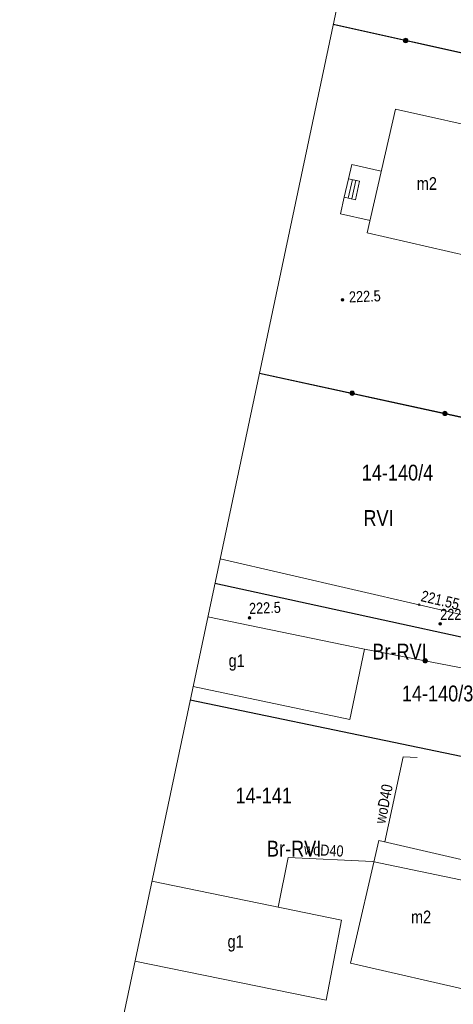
# Model space of a CAD drawing. Header units: metres. Extents: x 0 to 6601798, y -2700 to 5691112.
# Tile 38 of 60: x 6600133 to 6600167, y 5689884 to 5689962. Entities that reach past the tile are written whole.
import ezdxf
from ezdxf.enums import TextEntityAlignment as Align

# ---------------------------------------------------------------- set-up
doc = ezdxf.new("R2010")
doc.units = ezdxf.units.M
doc.header["$MEASUREMENT"] = 0
for name, color, linetype, lineweight in [('AS__Nowe_granice', 150, 'Continuous', 30), ('EBTPO_L_12', 7, 'Continuous', 5), ('EGBB_E_T_0', 7, 'Continuous', 5), ('EGBB_L_0', 7, 'Continuous', 5), ('Kontury', 7, 'Continuous', 5), ('Numery_dzialek', 150, 'Continuous', 5), ('OTO_L_0', 7, 'Continuous', 5), ('podzial_uzytki', 7, 'Continuous', 5), ('SZOPO_L_0', 7, 'Continuous', 5), ('UWWOC_T_0', 7, 'Continuous', 5), ('UWWOO_T_0', 7, 'Continuous', 5), ('UWWPM_L_0', 7, 'Continuous', 5), ('UWWPM_L_1', 7, 'Continuous', 5), ('Uzytki', 7, 'Continuous', 5), ('WWRPP_T_0', 7, 'Continuous', 5)]:
    doc.layers.add(name, color=color, linetype=linetype, lineweight=lineweight)
doc.styles.add('STYL_ARIAL', font='ARIALN.TTF')

# ---------------------------------------------------------------- blocks, each defined once
blk = doc.blocks.new('801')
at = {"color": 0}
for radius in [1, 0.9, 0.8, 0.7, 0.6, 0.5, 0.4, 0.3, 0.2, 0.1]:
    blk.add_circle((0, 0), radius, dxfattribs=at)
blk = doc.blocks.new('UGW')
at = {"color": 7, "flags": 128}
blk.add_lwpolyline([(0, 0.625), (0.442, 0.442), (0.625, 0), (0.442, -0.442), (0, -0.625), (-0.442, -0.442), (-0.625, 0), (-0.442, 0.442), (0, 0.625)], dxfattribs=at)

msp = doc.modelspace()

# ---------------------------------------------------------------- linework, layer by layer
at = {"color": 7, "linetype": 'Continuous', "lineweight": 0, "flags": 128}
msp.add_lwpolyline([(6600189.51, 5690403.01), (6600173.29, 5690035.7), (6600065.2, 5689524.43)], dxfattribs=at)
at = {"layer": 'AS__Nowe_granice', "linetype": 'Continuous', "flags": 128}
for points in [[(6600157.598, 5689961.475), (6600190.94, 5689954.07)], [(6600151.756, 5689933.844), (6600185.13, 5689926.57)], [(6600181.62, 5689909.94), (6600148.24, 5689917.214)], [(6600146.291, 5689907.993), (6600179.74, 5689901.05)]]:
    msp.add_lwpolyline(points, dxfattribs=at)
at = {"layer": 'EBTPO_L_12', "color": 7, "linetype": 'Continuous', "flags": 128}
for points in [[(6600158.79, 5689949.24), (6600159.05, 5689950.36)], [(6600159.05, 5689950.36), (6600161.39, 5689949.83)], [(6600158.79, 5689949.239), (6600158.46, 5689947.779)], [(6600159.67, 5689949.04), (6600158.79, 5689949.239)], [(6600159.113, 5689949.166), (6600158.783, 5689947.706)], [(6600159.392, 5689949.103), (6600159.062, 5689947.643)], [(6600159.34, 5689947.58), (6600159.67, 5689949.04)], [(6600158.17, 5689946.47), (6600158.46, 5689947.78)], [(6600159.34, 5689947.58), (6600158.46, 5689947.779)], [(6600160.51, 5689945.93), (6600158.17, 5689946.47)]]:
    msp.add_lwpolyline(points, dxfattribs=at)
at = {"layer": 'EGBB_L_0', "color": 7, "linetype": 'Continuous', "flags": 128}
for points in [[(6600160.28, 5689944.96), (6600162.51, 5689954.75)], [(6600162.51, 5689954.75), (6600170.54, 5689952.94)], [(6600168.31, 5689943.12), (6600160.28, 5689944.96)], [(6600147.684, 5689914.584), (6600160.07, 5689912.02)], [(6600160.07, 5689912.02), (6600158.9, 5689906.45)], [(6600158.9, 5689906.45), (6600146.516, 5689909.058)], [(6600158.97, 5689887.177), (6600161.207, 5689896.879)], [(6600161.207, 5689896.879), (6600170.799, 5689894.669)], [(6600143.257, 5689893.642), (6600158.257, 5689890.58)], [(6600158.257, 5689890.58), (6600157.042, 5689884.233)], [(6600157.042, 5689884.233), (6600141.921, 5689887.323)], [(6600168.835, 5689884.907), (6600158.97, 5689887.177)]]:
    msp.add_lwpolyline(points, dxfattribs=at)
at = {"layer": 'Kontury', "color": 3, "linetype": 'Continuous', "flags": 128}
for points in [[(6600157.596, 5689961.469), (6600189.06, 5689954.488)], [(6600183.38, 5689926.95), (6600151.757, 5689933.846)]]:
    msp.add_lwpolyline(points, dxfattribs=at)
at = {"layer": 'OTO_L_0', "color": 7, "linetype": 'Continuous', "flags": 128}
msp.add_lwpolyline([(6600179.597, 5689908.251), (6600160.07, 5689912.02)], dxfattribs=at)
at = {"layer": 'OTO_L_0', "color": 7, "linetype": 'Continuous'}
for radius in [0.175, 0.158, 0.14, 0.122, 0.105, 0.0875, 0.07, 0.0525, 0.035]:
    msp.add_circle((6600164.869, 5689911.094), radius, dxfattribs=at)
at = {"layer": 'SZOPO_L_0', "color": 7, "linetype": 'Continuous', "flags": 128}
for points in [[(6600185.277, 5689955.266), (6600157.594, 5689961.455)], [(6600151.759, 5689933.856), (6600179.609, 5689927.806)]]:
    msp.add_lwpolyline(points, dxfattribs=at)
at = {"layer": 'SZOPO_L_0', "color": 7, "linetype": 'Continuous'}
for centre, radius in [((6600163.319, 5689960.175), 0.175), ((6600163.319, 5689960.175), 0.158), ((6600163.319, 5689960.175), 0.14), ((6600163.319, 5689960.175), 0.122), ((6600163.319, 5689960.175), 0.105), ((6600163.319, 5689960.175), 0.0875), ((6600163.319, 5689960.175), 0.07), ((6600163.319, 5689960.175), 0.0525), ((6600163.319, 5689960.175), 0.035), ((6600159.088, 5689932.264), 0.175), ((6600159.088, 5689932.264), 0.158), ((6600159.088, 5689932.264), 0.14), ((6600159.088, 5689932.264), 0.122), ((6600159.088, 5689932.264), 0.105), ((6600159.088, 5689932.264), 0.0875), ((6600159.088, 5689932.264), 0.07), ((6600159.088, 5689932.264), 0.0525), ((6600159.088, 5689932.264), 0.035), ((6600166.417, 5689930.672), 0.175), ((6600166.417, 5689930.672), 0.158), ((6600166.417, 5689930.672), 0.14), ((6600166.417, 5689930.672), 0.122), ((6600166.417, 5689930.672), 0.105), ((6600166.417, 5689930.672), 0.0875), ((6600166.417, 5689930.672), 0.07), ((6600166.417, 5689930.672), 0.0525), ((6600166.417, 5689930.672), 0.035)]:
    msp.add_circle(centre, radius, dxfattribs=at)
at = {"layer": 'UWWPM_L_0', "color": 161, "linetype": 'Continuous', "flags": 128}
for points in [[(6600164.39, 5689915.53), (6600148.65, 5689919.15)], [(6600182.06, 5689911.4), (6600164.39, 5689915.53)]]:
    msp.add_lwpolyline(points, dxfattribs=at)
at = {"layer": 'UWWPM_L_1', "color": 161, "linetype": 'Continuous', "flags": 128}
for points in [[(6600163.133, 5689903.486), (6600161.682, 5689896.769)], [(6600164.216, 5689903.431), (6600163.133, 5689903.486)], [(6600154.026, 5689895.518), (6600153.229, 5689891.601)], [(6600160.696, 5689895.207), (6600154.026, 5689895.518)], [(6600178.258, 5689891.538), (6600160.696, 5689895.207)]]:
    msp.add_lwpolyline(points, dxfattribs=at)
at = {"layer": 'Uzytki', "color": 3, "linetype": 'Continuous', "flags": 128}
for points in [[(6600190.94, 5689954.07), (6600157.598, 5689961.475)], [(6600151.757, 5689933.846), (6600185.13, 5689926.57)], [(6600179.94, 5689910.31), (6600148.241, 5689917.217)]]:
    msp.add_lwpolyline(points, dxfattribs=at)

# ---------------------------------------------------------------- block references
at = {"layer": 'UWWOC_T_0', "color": 161, "linetype": 'Continuous', "xscale": 0.1, "yscale": 0.1, "zscale": 0.1}
msp.add_blockref('UGW', (6600164.39, 5689915.53), dxfattribs=at)
at = {"layer": 'WWRPP_T_0', "color": 7, "linetype": 'Continuous', "xscale": 0.1, "yscale": 0.1, "zscale": 0.1, "rotation": 2.39496}
for p in [(6600158.328, 5689939.656), (6600150.97, 5689914.487)]:
    msp.add_blockref('801', p, dxfattribs=at)
at = {"layer": 'WWRPP_T_0', "color": 7, "linetype": 'Continuous', "xscale": 0.1, "yscale": 0.1, "zscale": 0.1}
msp.add_blockref('801', (6600166.045, 5689914.02), dxfattribs=at)

# ---------------------------------------------------------------- texts
at = {"layer": 'EGBB_E_T_0', "color": 7, "linetype": 'Continuous', "style": 'STYL_ARIAL'}
for s, p in [('m2', (6600164.991, 5689948.859)), ('g1', (6600149.961, 5689911.109)), ('m2', (6600164.534, 5689890.825)), ('g1', (6600149.875, 5689888.881))]:
    msp.add_text(s, height=1, dxfattribs=at).set_placement(p, align=Align.MIDDLE_CENTER)
at = {"layer": 'Numery_dzialek', "linetype": 'Continuous', "style": 'STYL_ARIAL'}
for s, p in [('14-140/4', (6600159.847, 5689924.984)), ('14-140/3', (6600163.014, 5689907.508)), ('14-141', (6600149.868, 5689899.43))]:
    msp.add_text(s, height=1.25, dxfattribs=at).set_placement(p, align=Align.BOTTOM_LEFT)
at = {"layer": 'podzial_uzytki', "color": 3, "linetype": 'Continuous', "style": 'STYL_ARIAL'}
for s, p in [('RVI', (6600159.98, 5689921.391)), ('Br-RVI', (6600160.686, 5689910.818)), ('Br-RVI', (6600152.353, 5689895.227))]:
    msp.add_text(s, height=1.25, dxfattribs=at).set_placement(p, align=Align.BOTTOM_LEFT)
at = {"layer": 'UWWOC_T_0', "color": 161, "linetype": 'Continuous', "style": 'STYL_ARIAL'}
msp.add_text('221.55', height=0.875, rotation=346.8445, dxfattribs=at).set_placement((6600164.399, 5689915.57), align=Align.BOTTOM_LEFT)
at = {"layer": 'UWWOO_T_0', "color": 161, "linetype": 'Continuous', "style": 'STYL_ARIAL'}
for rotation, p in [(78.7852, (6600161.962, 5689898.106)), (357.0089, (6600155.257, 5689895.494))]:
    msp.add_text('woD40', height=0.875, rotation=rotation, dxfattribs=at).set_placement(p, align=Align.BOTTOM_LEFT)
at = {"layer": 'WWRPP_T_0', "color": 7, "linetype": 'Continuous', "style": 'STYL_ARIAL'}
for rotation, p in [(2.394, (6600158.868, 5689939.18)), (2.3966, (6600150.968, 5689914.528))]:
    msp.add_text('222.5', height=0.875, rotation=rotation, dxfattribs=at).set_placement(p, align=Align.BOTTOM_LEFT)
msp.add_text('222.2', height=0.875, dxfattribs=at).set_placement((6600166.045, 5689914.061), align=Align.BOTTOM_LEFT)

doc.saveas('drawing.dxf')
